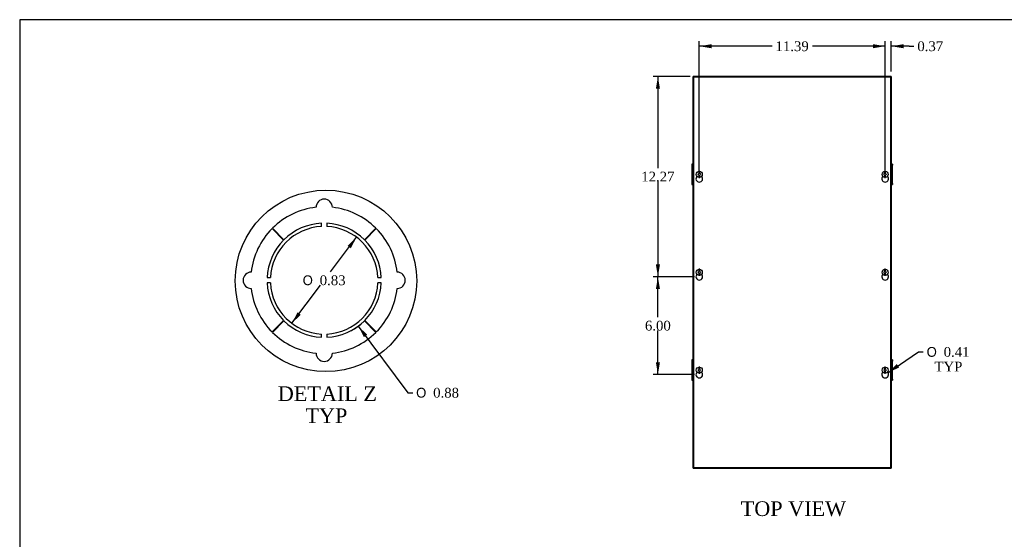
# Model space of a CAD drawing. Header units: inches. Extents: x 0 to 120, y -1 to 80.
# Tile 2 of 5: x 0 to 61, y 48 to 80. Entities that reach past the tile are written whole.
import ezdxf
from ezdxf.enums import TextEntityAlignment as Align
from ezdxf.lldxf.tags import DXFTag

# ---------------------------------------------------------------- set-up
doc = ezdxf.new("R2010")
doc.units = ezdxf.units.IN
doc.header["$MEASUREMENT"] = 0
for name, color, linetype in [('COM56317-3', 7, 'Continuous'), ('COM70725-2', 7, 'Continuous'), ('Default', 7, 'Continuous'), ('SCS19515', 7, 'Continuous')]:
    doc.layers.add(name, color=color, linetype=linetype)
doc.styles.add('SEACAD_Solid_Edge_ANSI1_Symbols', font='txt')
doc.styles.add('SEACAD_Times_New_Roman', font='times.ttf')
tags = doc.linetypes.add('CENTER2', pattern=[1.125, 0.75, -0.125, 0.125, -0.125]).pattern_tags.tags
tags[10:11] = [DXFTag(74, 4), DXFTag(75, 0), DXFTag(340, '0'), DXFTag(46, 0.0), DXFTag(50, 0.0), DXFTag(44, 0.0), DXFTag(45, 0.0)]
tags[8:9] = [DXFTag(74, 4), DXFTag(75, 0), DXFTag(340, '0'), DXFTag(46, 0.0), DXFTag(50, 0.0), DXFTag(44, 0.0), DXFTag(45, 0.0)]
tags[6:7] = [DXFTag(74, 4), DXFTag(75, 0), DXFTag(340, '0'), DXFTag(46, 0.0), DXFTag(50, 0.0), DXFTag(44, 0.0), DXFTag(45, 0.0)]
tags[4:5] = [DXFTag(74, 4), DXFTag(75, 0), DXFTag(340, '0'), DXFTag(46, 0.0), DXFTag(50, 0.0), DXFTag(44, 0.0), DXFTag(45, 0.0)]
doc.dimstyles.new('HAMMOND_(STH_-_120x80)', dxfattribs={"dimtxt": 0.6, "dimasz": 0.75, "dimexe": 0.3, "dimexo": 0.3, "dimgap": 0.15, "dimtad": 0, "dimtih": 1, "dimtoh": 1, "dimzin": 0, "dimdsep": 46, "dimtxsty": 'SEACAD_Times_New_Roman', "dimblk1": '_SE_FILLED', "dimblk2": '_SE_FILLED', "dimsah": 1, "dimcen": 0.3, "dimadec": 0, "dimazin": 0, "dimtfac": 0.8, "dimtofl": 0, "dimtmove": 0, "dimatfit": 3, "dimfxl": 1, "dimtolj": 1, "dimtzin": 0, "dimarcsym": 0})

# ---------------------------------------------------------------- blocks, each defined once
blk = doc.blocks.new('SE1')
at = {"layer": 'COM56317-3', "color": 7, "linetype": 'Continuous'}
for p, q in [((41.756, 76.121), (41.756, 52.184)), ((53.838, 76.121), (41.756, 76.121)), ((53.838, 52.184), (53.838, 76.121)), ((41.756, 52.184), (53.838, 52.184))]:
    blk.add_line(p, q, dxfattribs=at)
for centre in [(42.1, 69.88), (53.494, 69.88), (42.1, 63.88), (53.494, 63.88), (42.1, 57.88), (53.494, 57.88)]:
    blk.add_arc(centre, 0.203, 133.55107, 46.44893, dxfattribs=at)
at = {"layer": 'COM70725-2', "color": 7, "linetype": 'Continuous'}
for p, q in [((41.725, 52.152), (41.725, 76.152)), ((41.833, 76.152), (41.725, 76.152)), ((41.975, 76.152), (41.833, 76.152)), ((53.619, 76.152), (41.975, 76.152)), ((41.975, 76.121), (41.975, 76.152)), ((53.761, 76.152), (53.619, 76.152)), ((53.619, 76.152), (53.619, 76.121)), ((53.869, 76.152), (53.761, 76.152)), ((53.869, 76.152), (53.869, 52.152)), ((41.653, 70.774), (41.653, 70.711)), ((41.725, 70.774), (41.653, 70.774)), ((41.653, 70.711), (41.725, 70.711)), ((41.653, 70.711), (41.653, 70.552)), ((53.941, 70.774), (53.869, 70.774)), ((53.941, 70.711), (53.869, 70.711)), ((53.941, 70.774), (53.941, 70.711)), ((53.941, 70.552), (53.941, 70.711)), ((41.653, 70.552), (41.725, 70.552)), ((41.653, 70.552), (41.653, 70.548)), ((41.653, 70.548), (41.725, 70.548)), ((41.653, 70.548), (41.653, 70.215)), ((41.653, 70.215), (41.725, 70.215)), ((41.653, 70.215), (41.653, 70.09)), ((41.653, 70.09), (41.725, 70.09)), ((41.653, 70.09), (41.653, 69.756)), ((53.941, 70.552), (53.869, 70.552)), ((53.941, 70.548), (53.869, 70.548)), ((53.941, 70.215), (53.869, 70.215)), ((53.941, 70.09), (53.869, 70.09)), ((53.941, 70.548), (53.941, 70.552)), ((53.941, 70.215), (53.941, 70.548)), ((53.941, 70.09), (53.941, 70.215)), ((53.941, 69.756), (53.941, 70.09)), ((41.653, 69.756), (41.725, 69.756)), ((41.653, 69.756), (41.653, 69.753)), ((41.653, 69.753), (41.725, 69.753)), ((41.653, 69.753), (41.653, 69.593)), ((41.653, 69.593), (41.725, 69.593)), ((41.653, 69.593), (41.653, 69.531)), ((41.653, 69.531), (41.725, 69.531)), ((53.941, 69.756), (53.869, 69.756)), ((53.941, 69.753), (53.869, 69.753)), ((53.941, 69.593), (53.869, 69.593)), ((53.869, 69.531), (53.941, 69.531)), ((53.941, 69.753), (53.941, 69.756)), ((53.941, 69.593), (53.941, 69.753)), ((53.941, 69.593), (53.941, 69.531)), ((41.653, 58.774), (41.653, 58.711)), ((41.725, 58.774), (41.653, 58.774)), ((41.653, 58.711), (41.725, 58.711)), ((41.653, 58.711), (41.653, 58.552)), ((41.653, 58.552), (41.725, 58.552)), ((41.653, 58.552), (41.653, 58.548)), ((41.653, 58.548), (41.725, 58.548)), ((41.653, 58.548), (41.653, 58.215)), ((53.941, 58.774), (53.869, 58.774)), ((53.941, 58.711), (53.869, 58.711)), ((53.941, 58.552), (53.869, 58.552)), ((53.941, 58.548), (53.869, 58.548)), ((53.941, 58.774), (53.941, 58.711)), ((53.941, 58.552), (53.941, 58.711)), ((53.941, 58.548), (53.941, 58.552)), ((53.941, 58.215), (53.941, 58.548)), ((41.653, 58.215), (41.725, 58.215)), ((41.653, 58.215), (41.653, 58.09)), ((41.653, 58.09), (41.725, 58.09)), ((41.653, 58.09), (41.653, 57.756)), ((53.941, 58.215), (53.869, 58.215)), ((53.941, 58.09), (53.869, 58.09)), ((53.941, 58.09), (53.941, 58.215)), ((53.941, 57.756), (53.941, 58.09)), ((41.653, 57.756), (41.725, 57.756)), ((41.653, 57.756), (41.653, 57.753)), ((41.653, 57.753), (41.725, 57.753)), ((41.653, 57.753), (41.653, 57.593)), ((41.653, 57.593), (41.725, 57.593)), ((41.653, 57.593), (41.653, 57.531)), ((41.653, 57.531), (41.725, 57.531)), ((53.941, 57.756), (53.869, 57.756)), ((53.941, 57.753), (53.869, 57.753)), ((53.941, 57.593), (53.869, 57.593)), ((53.869, 57.531), (53.941, 57.531)), ((53.941, 57.753), (53.941, 57.756)), ((53.941, 57.593), (53.941, 57.753)), ((53.941, 57.593), (53.941, 57.531)), ((41.725, 52.152), (41.833, 52.152)), ((41.833, 52.152), (41.975, 52.152)), ((41.975, 52.152), (41.975, 52.184)), ((41.975, 52.152), (53.619, 52.152)), ((53.619, 52.184), (53.619, 52.152)), ((53.619, 52.152), (53.761, 52.152)), ((53.761, 52.152), (53.869, 52.152))]:
    blk.add_line(p, q, dxfattribs=at)
at = {"layer": 'SCS19515', "color": 7, "linetype": 'Continuous'}
for p, q in [((42.021, 70.152), (42.07, 70.201)), ((42.07, 70.103), (42.021, 70.152)), ((42.07, 70.336), (42.07, 70.245)), ((42.07, 70.245), (42.07, 70.201)), ((42.07, 70.103), (42.07, 70.06)), ((42.07, 70.06), (42.07, 69.968)), ((42.13, 70.245), (42.13, 70.336)), ((42.13, 70.201), (42.13, 70.245)), ((42.13, 70.201), (42.179, 70.152)), ((42.179, 70.152), (42.13, 70.103)), ((42.13, 70.06), (42.13, 70.103)), ((42.13, 69.968), (42.13, 70.06)), ((53.415, 70.152), (53.464, 70.201)), ((53.464, 70.103), (53.415, 70.152)), ((53.464, 70.336), (53.464, 70.245)), ((53.464, 70.245), (53.464, 70.201)), ((53.464, 70.103), (53.464, 70.06)), ((53.464, 70.06), (53.464, 69.968)), ((53.524, 70.245), (53.524, 70.336)), ((53.524, 70.201), (53.524, 70.245)), ((53.524, 70.201), (53.573, 70.152)), ((53.573, 70.152), (53.524, 70.103)), ((53.524, 70.06), (53.524, 70.103)), ((53.524, 69.968), (53.524, 70.06)), ((42.021, 64.152), (42.07, 64.201)), ((42.07, 64.103), (42.021, 64.152)), ((42.07, 64.336), (42.07, 64.245)), ((42.07, 64.245), (42.07, 64.201)), ((42.07, 64.103), (42.07, 64.06)), ((42.07, 64.06), (42.07, 63.968)), ((42.13, 64.245), (42.13, 64.336)), ((42.13, 64.201), (42.13, 64.245)), ((42.13, 64.201), (42.179, 64.152)), ((42.179, 64.152), (42.13, 64.103)), ((42.13, 64.06), (42.13, 64.103)), ((42.13, 63.968), (42.13, 64.06)), ((53.415, 64.152), (53.464, 64.201)), ((53.464, 64.103), (53.415, 64.152)), ((53.464, 64.336), (53.464, 64.245)), ((53.464, 64.245), (53.464, 64.201)), ((53.464, 64.103), (53.464, 64.06)), ((53.464, 64.06), (53.464, 63.968)), ((53.524, 64.245), (53.524, 64.336)), ((53.524, 64.201), (53.524, 64.245)), ((53.524, 64.201), (53.573, 64.152)), ((53.573, 64.152), (53.524, 64.103)), ((53.524, 64.06), (53.524, 64.103)), ((53.524, 63.968), (53.524, 64.06)), ((42.021, 58.152), (42.07, 58.201)), ((42.07, 58.103), (42.021, 58.152)), ((42.07, 58.336), (42.07, 58.245)), ((42.07, 58.245), (42.07, 58.201)), ((42.07, 58.103), (42.07, 58.06)), ((42.07, 58.06), (42.07, 57.968)), ((42.13, 58.245), (42.13, 58.336)), ((42.13, 58.201), (42.13, 58.245)), ((42.13, 58.201), (42.179, 58.152)), ((42.179, 58.152), (42.13, 58.103)), ((42.13, 58.06), (42.13, 58.103)), ((42.13, 57.968), (42.13, 58.06)), ((53.415, 58.152), (53.464, 58.201)), ((53.464, 58.103), (53.415, 58.152)), ((53.464, 58.336), (53.464, 58.245)), ((53.464, 58.245), (53.464, 58.201)), ((53.464, 58.103), (53.464, 58.06)), ((53.464, 58.06), (53.464, 57.968)), ((53.524, 58.245), (53.524, 58.336)), ((53.524, 58.201), (53.524, 58.245)), ((53.524, 58.201), (53.573, 58.152)), ((53.573, 58.152), (53.524, 58.103)), ((53.524, 58.06), (53.524, 58.103)), ((53.524, 57.968), (53.524, 58.06))]:
    blk.add_line(p, q, dxfattribs=at)
for centre in [(42.1, 70.152), (53.494, 70.152), (42.1, 64.152), (53.494, 64.152), (42.1, 58.152), (53.494, 58.152)]:
    blk.add_circle(centre, 0.187, dxfattribs=at)
for centre, start, end in [((42.1, 70.152), 80.73033, 99.26967), ((53.494, 70.152), 80.73033, 99.26967), ((42.1, 70.152), 260.73033, 279.26967), ((53.494, 70.152), 260.73033, 279.26967), ((42.1, 64.152), 80.73033, 99.26967), ((53.494, 64.152), 80.73033, 99.26967), ((42.1, 64.152), 260.73033, 279.26967), ((53.494, 64.152), 260.73033, 279.26967), ((42.1, 58.152), 80.73033, 99.26967), ((42.1, 58.152), 260.73033, 279.26967), ((53.494, 58.152), 80.73033, 99.26967), ((53.494, 58.152), 260.73033, 279.26967)]:
    blk.add_arc(centre, 0.186, start, end, dxfattribs=at)
blk = doc.blocks.new('DMBLK337')
at = {"layer": 'Default', "linetype": 'Continuous', "transparency": 16777216}
for points in [[(39.44, 75.402), (39.69, 75.402), (39.565, 76.152)], [(39.44, 64.63), (39.565, 63.88), (39.69, 64.63)]]:
    blk.add_hatch(color=7, dxfattribs=at).paths.add_polyline_path(points)
at = {"layer": 'Default', "color": 7, "linetype": 'Continuous', "transparency": 16777216}
for p, q in [((41.533, 76.152), (39.265, 76.152)), ((39.565, 76.152), (39.565, 70.526)), ((39.565, 69.716), (39.565, 63.88)), ((41.8, 63.88), (39.265, 63.88))]:
    blk.add_line(p, q, dxfattribs=at)
at = {"layer": 'Default', "color": 7, "linetype": 'Continuous', "transparency": 16777216, "style": 'SEACAD_Times_New_Roman'}
blk.add_text('12.27', height=0.6, dxfattribs=at).set_placement((38.542, 70.316), align=Align.TOP_LEFT)
blk = doc.blocks.new('_SE_FILLED')
at = {"color": 0}
blk.add_line((0, 0), (-1, 0), dxfattribs=at)
blk.add_solid([(0, 0), (-1, -0.1665), (-1, 0.1665), (0, 0)], dxfattribs=at)
blk = doc.blocks.new('DMBLK338')
at = {"layer": 'Default', "linetype": 'Continuous', "transparency": 16777216}
for points in [[(39.44, 63.13), (39.69, 63.13), (39.565, 63.88)], [(39.44, 58.63), (39.565, 57.88), (39.69, 58.63)]]:
    blk.add_hatch(color=7, dxfattribs=at).paths.add_polyline_path(points)
at = {"layer": 'Default', "color": 7, "linetype": 'Continuous', "transparency": 16777216}
for p, q in [((41.8, 63.88), (39.265, 63.88)), ((39.565, 61.39), (39.565, 63.88)), ((39.565, 57.88), (39.565, 60.58)), ((41.8, 57.88), (39.265, 57.88))]:
    blk.add_line(p, q, dxfattribs=at)
at = {"layer": 'Default', "color": 7, "linetype": 'Continuous', "transparency": 16777216, "style": 'SEACAD_Times_New_Roman'}
blk.add_text('6.00', height=0.6, dxfattribs=at).set_placement((38.769, 61.18), align=Align.TOP_LEFT)
blk = doc.blocks.new('DMBLK339')
at = {"layer": 'Default', "linetype": 'Continuous', "transparency": 16777216}
blk.add_hatch(color=7, dxfattribs=at).paths.add_polyline_path([(54.211, 58.521), (53.662, 57.995), (54.352, 58.315)])
at = {"layer": 'Default', "color": 7, "linetype": 'Continuous', "transparency": 16777216}
for p, q in [((53.662, 57.995), (55.528, 59.27)), ((55.528, 59.27), (55.828, 59.27))]:
    blk.add_line(p, q, dxfattribs=at)
for s, style, p in [('O', 'SEACAD_Solid_Edge_ANSI1_Symbols', (56.038, 59.57)), ('0.41', 'SEACAD_Times_New_Roman', (57.082, 59.57)), ('TYP', 'SEACAD_Times_New_Roman', (56.517, 58.67))]:
    blk.add_text(s, height=0.6, dxfattribs=dict(at, style=style)).set_placement(p, align=Align.TOP_LEFT)
blk = doc.blocks.new('SE10')
at = {"layer": 'COM70725-2', "color": 7, "linetype": 'Continuous'}
for p, q in [((18.948, 66.957), (18.948, 67.157)), ((19.268, 67.157), (19.268, 66.957)), ((15.912, 66.829), (16.622, 66.125)), ((16.644, 66.147), (15.94, 66.857)), ((22.276, 66.857), (21.572, 66.147)), ((21.594, 66.125), (22.304, 66.829)), ((15.612, 63.821), (15.812, 63.821)), ((15.812, 63.501), (15.612, 63.501)), ((22.404, 63.821), (22.604, 63.821)), ((22.604, 63.501), (22.404, 63.501)), ((16.622, 61.197), (15.912, 60.493)), ((15.94, 60.465), (16.644, 61.175)), ((21.572, 61.175), (22.276, 60.465)), ((22.304, 60.493), (21.594, 61.197)), ((18.948, 60.165), (18.948, 60.365)), ((19.268, 60.365), (19.268, 60.165))]:
    blk.add_line(p, q, dxfattribs=at)
for centre, radius, start, end in [((19.108, 68.133), 0.5, 0, 180), ((19.108, 63.661), 4.5, 96.37937, 134.75), ((19.108, 63.661), 4.5, 45.25, 83.62063), ((19.108, 63.661), 3.5, 92.62015, 134.75), ((19.108, 63.661), 3.5, 45.25, 87.37985), ((19.108, 63.661), 4.5, 135.25, 173.62063), ((19.108, 63.661), 3.3, 92.77907, 177.22093), ((19.108, 63.661), 3.3, 2.77907, 87.22093), ((19.108, 63.661), 4.5, 6.37937, 44.75), ((19.108, 63.661), 3.5, 135.25, 177.37985), ((19.108, 63.661), 3.5, 2.62015, 44.75), ((14.636, 63.661), 0.5, 90, 270), ((23.58, 63.661), 0.5, 270, 90), ((19.108, 63.661), 3.5, 182.62015, 224.75), ((19.108, 63.661), 3.3, 182.77907, 267.22093), ((19.108, 63.661), 3.3, 272.77907, 357.22093), ((19.108, 63.661), 3.5, 315.25, 357.37985), ((19.108, 63.661), 4.5, 186.37937, 224.75), ((19.108, 63.661), 4.5, 315.25, 353.62063), ((19.108, 63.661), 3.5, 225.25, 267.37985), ((19.108, 63.661), 3.5, 272.62015, 314.75), ((19.108, 63.661), 4.5, 225.25, 263.62063), ((19.108, 63.661), 4.5, 276.37937, 314.75), ((19.108, 59.189), 0.5, 180, 0)]:
    blk.add_arc(centre, radius, start, end, dxfattribs=at)
blk = doc.blocks.new('DMBLK355')
at = {"layer": 'Default', "linetype": 'Continuous', "transparency": 16777216}
for points in [[(52.744, 78.134), (52.744, 77.884), (53.494, 78.009)], [(54.619, 78.134), (53.869, 78.009), (54.619, 77.884)]]:
    blk.add_hatch(color=7, dxfattribs=at).paths.add_polyline_path(points)
at = {"layer": 'Default', "color": 7, "linetype": 'Continuous', "transparency": 16777216}
for p, q in [((53.494, 78.009), (51.994, 78.009)), ((53.494, 70.18), (53.494, 78.309)), ((53.869, 76.452), (53.869, 78.309)), ((54.958, 78.009), (53.869, 78.009)), ((54.958, 78.009), (55.258, 78.009))]:
    blk.add_line(p, q, dxfattribs=at)
at = {"layer": 'Default', "color": 7, "linetype": 'Continuous', "transparency": 16777216, "style": 'SEACAD_Times_New_Roman'}
blk.add_text('0.37', height=0.6, dxfattribs=at).set_placement((55.468, 78.309), align=Align.TOP_LEFT)
blk = doc.blocks.new('DMBLK356')
at = {"layer": 'Default', "linetype": 'Continuous', "transparency": 16777216}
for points in [[(42.85, 78.134), (42.1, 78.009), (42.85, 77.884)], [(52.744, 78.134), (52.744, 77.884), (53.494, 78.009)]]:
    blk.add_hatch(color=7, dxfattribs=at).paths.add_polyline_path(points)
at = {"layer": 'Default', "color": 7, "linetype": 'Continuous', "transparency": 16777216}
for p, q in [((42.1, 70.18), (42.1, 78.309)), ((46.563, 78.009), (42.1, 78.009)), ((53.494, 78.009), (49.031, 78.009)), ((53.494, 70.18), (53.494, 78.309))]:
    blk.add_line(p, q, dxfattribs=at)
at = {"layer": 'Default', "color": 7, "linetype": 'Continuous', "transparency": 16777216, "style": 'SEACAD_Times_New_Roman'}
blk.add_text('11.39', height=0.6, dxfattribs=at).set_placement((46.773, 78.309), align=Align.TOP_LEFT)
blk = doc.blocks.new('DMBLK357')
at = {"layer": 'Default', "linetype": 'Continuous', "transparency": 16777216}
for points in [[(20.541, 65.774), (20.741, 65.623), (21.092, 66.298)], [(17.475, 61.698), (17.124, 61.024), (17.675, 61.548)]]:
    blk.add_hatch(color=7, dxfattribs=at).paths.add_polyline_path(points)
at = {"layer": 'Default', "color": 7, "linetype": 'Continuous', "transparency": 16777216}
for p, q in [((19.492, 64.171), (21.092, 66.298)), ((17.124, 61.024), (18.882, 63.361))]:
    blk.add_line(p, q, dxfattribs=at)
for s, style, p in [('O', 'SEACAD_Solid_Edge_ANSI1_Symbols', (17.79, 63.961)), ('0.83', 'SEACAD_Times_New_Roman', (18.834, 63.961))]:
    blk.add_text(s, height=0.6, dxfattribs=dict(at, style=style)).set_placement(p, align=Align.TOP_LEFT)
blk = doc.blocks.new('DMBLK358')
at = {"layer": 'Default', "linetype": 'Continuous', "transparency": 16777216}
blk.add_hatch(color=7, dxfattribs=at).paths.add_polyline_path([(21.744, 60.325), (21.196, 60.852), (21.544, 60.176)])
at = {"layer": 'Default', "color": 7, "linetype": 'Continuous', "transparency": 16777216}
for p, q in [((21.196, 60.852), (24.234, 56.768)), ((24.234, 56.768), (24.534, 56.768))]:
    blk.add_line(p, q, dxfattribs=at)
blk.add_arc((19.108, 63.661), 3.5, 296.81062, 310.33893, dxfattribs=at)
for s, style, p in [('O', 'SEACAD_Solid_Edge_ANSI1_Symbols', (24.744, 57.068)), ('0.88', 'SEACAD_Times_New_Roman', (25.788, 57.068))]:
    blk.add_text(s, height=0.6, dxfattribs=dict(at, style=style)).set_placement(p, align=Align.TOP_LEFT)
blk = doc.blocks.new('BORDER')
at = {"layer": 'Default', "color": 7, "linetype": 'Continuous'}
for p, q in [((0, 27.86), (-41.86, 27.86)), ((-41.86, 27.86), (-41.86, 0))]:
    blk.add_line(p, q, dxfattribs=at)

msp = doc.modelspace()

# ---------------------------------------------------------------- linework, layer by layer
at = {"color": 7, "linetype": 'CENTER2'}
msp.add_circle((19.218, 63.621), 5.562, dxfattribs=at)

# ---------------------------------------------------------------- block references
at = {"layer": 'Default', "color": 7, "xscale": 2.85, "yscale": 2.85, "zscale": 2.85}
msp.add_blockref('BORDER', (119.744, 0.233), dxfattribs=at)
at = {"layer": 'Default'}
for name in ['SE1', 'SE10']:
    msp.add_blockref(name, (0, 0), dxfattribs=at)

# ---------------------------------------------------------------- texts
at = {"layer": 'Default', "color": 7, "linetype": 'Continuous', "style": 'SEACAD_Times_New_Roman'}
for s, p in [('DETAIL Z', (16.264, 57.159)), ('TYP', (17.96, 55.809)), ('TOP VIEW', (44.641, 50.112))]:
    msp.add_text(s, height=0.9, dxfattribs=at).set_placement(p, align=Align.TOP_LEFT)

# ---------------------------------------------------------------- dimensions: what is measured, and where the dimension line sits
at = {"layer": 'Default', "color": 7, "linetype": 'Continuous'}
dim = msp.add_linear_dim(base=(42.1, 78.009), p1=(53.494, 69.88), p2=(42.1, 69.88), text='\\A1;<>', dimstyle='HAMMOND_(STH_-_120x80)', dxfattribs=at)
dim.commit()
dim.dimension.update_dxf_attribs({"geometry": 'DMBLK356', "text_midpoint": (47.797, 78.009), "dimtype": 160})
dim = msp.add_linear_dim(base=(53.4942, 78.0093), p1=(53.869, 76.1523), p2=(53.4942, 69.8803), text='\\A1;<>', dimstyle='HAMMOND_(STH_-_120x80)', override={"dimtmove": 1}, dxfattribs=at)
dim.commit()
dim.dimension.update_dxf_attribs({"geometry": 'DMBLK355', "text_midpoint": (55.2577, 78.0093), "dimtype": 160})
for base, p1, picture, middle, dimtype in [((39.565, 63.88), (41.833, 76.152), 'DMBLK337', (39.565, 70.016), 160), ((39.565, 57.88), (42.1, 57.88), 'DMBLK338', (39.565, 60.88), 161)]:
    dim = msp.add_linear_dim(base=base, p1=p1, p2=(42.1, 63.88), angle=90, text='\\A1;<>', dimstyle='HAMMOND_(STH_-_120x80)', dxfattribs=at)
    dim.commit()
    dim.dimension.update_dxf_attribs({"geometry": picture, "text_midpoint": middle, "dimtype": dimtype})
for p1, p2, override, picture, middle in [((17.0197, 66.4696), (21.1965, 60.8523), {"dimlfac": 0.125}, 'DMBLK358', (24.5336, 56.7677)), ((17.124, 61.024), (21.092, 66.298), {"dimlfac": 0.125, "dimtofl": 1, "dimtmove": 1}, 'DMBLK357', (19.108, 63.661))]:
    dim = msp.add_diameter_dim_2p(p1=p1, p2=p2, text='\\A1;<>', dimstyle='HAMMOND_(STH_-_120x80)', override=override, dxfattribs=at)
    dim.commit()
    dim.dimension.update_dxf_attribs({"geometry": picture, "text_midpoint": middle, "dimtype": 163})
dim = msp.add_diameter_dim_2p(p1=(53.327, 57.766), p2=(53.662, 57.995), text='\\A1;<>\\PTYP', dimstyle='HAMMOND_(STH_-_120x80)', dxfattribs=at)
dim.commit()
dim.dimension.update_dxf_attribs({"geometry": 'DMBLK339', "text_midpoint": (55.828, 59.27), "dimtype": 163})

doc.saveas('drawing.dxf')
